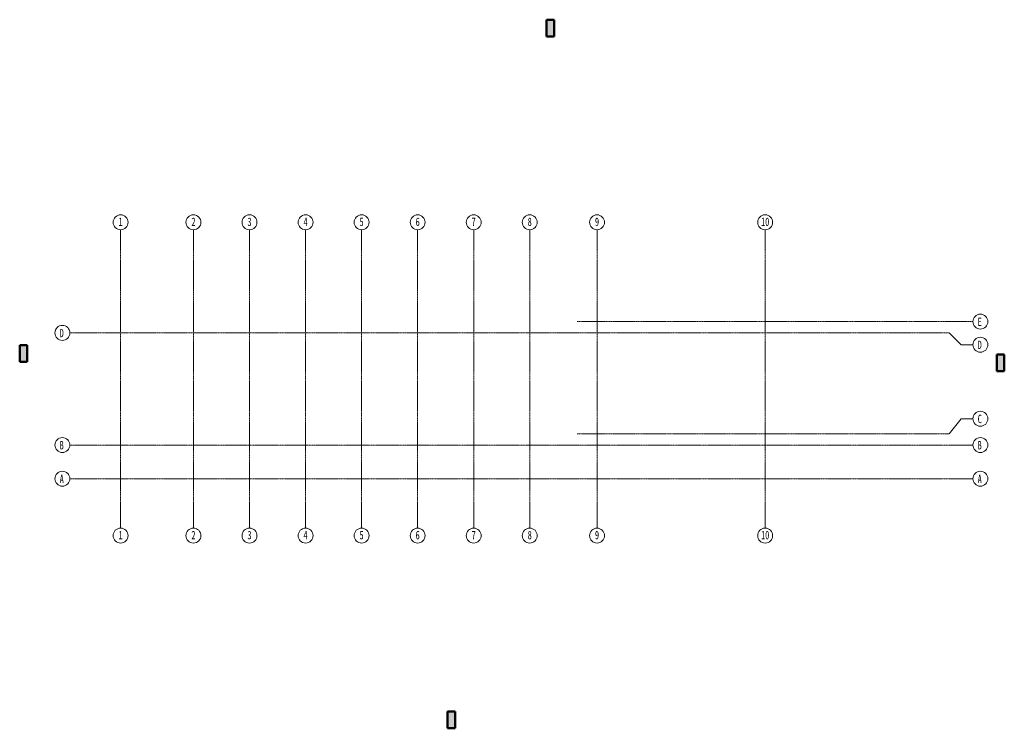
# Model space of a CAD drawing. Header units: millimetres. Extents: x -13040 to 39660, y -19487 to 18413.
import ezdxf

# ---------------------------------------------------------------- set-up
doc = ezdxf.new("R2010")
doc.units = ezdxf.units.MM
doc.linetypes.add('轴网线', pattern=[22.24, 12.7, -3.18, 3.18, -3.18])
for name, color, linetype, lineweight in [('S-COLS', 52, 'Continuous', 13), ('S-GRID', 1, 'Continuous', 13), ('S-GRID-IDEN', 1, 'Continuous', 13)]:
    doc.layers.add(name, color=color, linetype=linetype, lineweight=lineweight)
doc.styles.add('宋体', font='SimSun.ttf', dxfattribs={"width": 0.65, "height": 450})

# ---------------------------------------------------------------- blocks, each defined once
blk = doc.blocks.new('混凝土 - 矩形 - 柱 - 400 x900mm-345555-标高 1')
at = {"layer": 'S-COLS'}
blk.add_hatch(color=256, dxfattribs=at).paths.add_polyline_path([(200, -450), (200, 450), (-200, 450), (-200, -450)], flags=0)
at = {"layer": 'S-COLS', "lineweight": 50}
for p, q in [((200, 450), (-200, 450)), ((-200, 450), (-200, -450)), ((200, -450), (200, 450)), ((-200, -450), (200, -450))]:
    blk.add_line(p, q, dxfattribs=at)
blk = doc.blocks.new('轴网 - 宽度系数 0_65-155799-标高 1')
at = {"layer": 'S-GRID-IDEN'}
blk.add_circle((0, 0), 4, dxfattribs=at)

msp = doc.modelspace()

# ---------------------------------------------------------------- linework, layer by layer
at = {"layer": 'S-GRID', "linetype": '轴网线'}
for p, q in [((-7640, 7177), (-7640, -8780)), ((-3740, 7177), (-3740, -8780)), ((-740, 7177), (-740, -8780)), ((2260, 7177), (2260, -8780)), ((5260, 7177), (5260, -8780)), ((8260, 7177), (8260, -8780)), ((11260, 7177), (11260, -8780)), ((14260, 7177), (14260, -8780)), ((17860, 7177), (17860, -8780)), ((26860, 7177), (26860, -8780)), ((16796, 2263), (37981, 2263)), ((-10354, 1663), (36711, 1663)), ((16796, -3737), (36711, -3737)), ((-10354, -4337), (37981, -4337)), ((-10354, -6137), (37981, -6137))]:
    msp.add_line(p, q, dxfattribs=at)
at = {"layer": 'S-GRID'}
for p, q in [((36711, 1663), (37346, 1028)), ((37346, 1028), (37981, 1028)), ((36711, -3737), (37346, -2929)), ((37346, -2929), (37981, -2929))]:
    msp.add_line(p, q, dxfattribs=at)

# ---------------------------------------------------------------- block references
at = {"layer": 'S-COLS'}
for p in [(15360, 17963), (-12840, 563), (39460, 63), (10060, -19037)]:
    msp.add_blockref('混凝土 - 矩形 - 柱 - 400 x900mm-345555-标高 1', p, dxfattribs=at)
at = {"layer": 'S-GRID-IDEN', "xscale": 99.99999999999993, "yscale": 99.99999999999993, "zscale": 99.99999999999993}
for p, rotation in [((-7640, 7577), 180), ((-3740, 7577), 180), ((-740, 7577), 180), ((2260, 7577), 180), ((5260, 7577), 180), ((8260, 7577), 180), ((11260, 7577), 180), ((14260, 7577), 180), ((17860, 7577), 180), ((26860, 7577), 180), ((38381, 2263), 269.9999999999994), ((-10754, 1663), 269.9999999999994), ((38381, 1028), 269.9999999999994), ((38381, -2929), 269.9999999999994), ((-10754, -4337), 269.9999999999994), ((38381, -4337), 269.9999999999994), ((-10754, -6137), 269.9999999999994), ((38381, -6137), 269.9999999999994), ((-7640, -9180), 180), ((-3740, -9180), 180), ((-740, -9180), 180), ((2260, -9180), 180), ((5260, -9180), 180), ((8260, -9180), 180), ((11260, -9180), 180), ((14260, -9180), 180), ((17860, -9180), 180), ((26860, -9180), 180)]:
    msp.add_blockref('轴网 - 宽度系数 0_65-155799-标高 1', p, dxfattribs=dict(at, rotation=rotation))

# ---------------------------------------------------------------- texts
at = {"layer": 'S-GRID-IDEN', "char_height": 450, "attachment_point": 1, "style": '宋体'}
for s, insert, width in [('\\f宋体|b0|i0|c134|p2|;\\W.65;1', (-7749, 7829), 260.55), ('\\f宋体|b0|i0|c134|p2|;\\W.65;2', (-3849, 7829), 260.55), ('\\f宋体|b0|i0|c134|p2|;\\W.65;3', (-849, 7829), 260.55), ('\\f宋体|b0|i0|c134|p2|;\\W.65;4', (2151, 7829), 260.55), ('\\f宋体|b0|i0|c134|p2|;\\W.65;5', (5151, 7829), 260.55), ('\\f宋体|b0|i0|c134|p2|;\\W.65;6', (8151, 7829), 260.55), ('\\f宋体|b0|i0|c134|p2|;\\W.65;7', (11151, 7829), 260.55), ('\\f宋体|b0|i0|c134|p2|;\\W.65;8', (14151, 7829), 260.55), ('\\f宋体|b0|i0|c134|p2|;\\W.65;9', (17751, 7829), 260.55), ('10', (26643, 7829), 521.1), ('\\f宋体|b0|i0|c134|p2|;\\W.65;E', (38234, 2478), 260.55), ('\\f宋体|b0|i0|c134|p2|;\\W.65;D', (-10900, 1878), 260.55), ('\\f宋体|b0|i0|c134|p2|;\\W.65;D', (38234, 1243), 260.55), ('\\f宋体|b0|i0|c134|p2|;\\W.65;C', (38234, -2714), 260.55), ('\\f宋体|b0|i0|c134|p2|;\\W.65;B', (-10900, -4122), 260.55), ('\\f宋体|b0|i0|c134|p2|;\\W.65;B', (38234, -4122), 260.55), ('\\f宋体|b0|i0|c134|p2|;\\W.65;A', (-10900, -5922), 260.55), ('\\f宋体|b0|i0|c134|p2|;\\W.65;A', (38234, -5922), 260.55), ('\\f宋体|b0|i0|c134|p2|;\\W.65;1', (-7749, -8928), 260.55), ('\\f宋体|b0|i0|c134|p2|;\\W.65;2', (-3849, -8928), 260.55), ('\\f宋体|b0|i0|c134|p2|;\\W.65;3', (-849, -8928), 260.55), ('\\f宋体|b0|i0|c134|p2|;\\W.65;4', (2151, -8928), 260.55), ('\\f宋体|b0|i0|c134|p2|;\\W.65;5', (5151, -8928), 260.55), ('\\f宋体|b0|i0|c134|p2|;\\W.65;6', (8151, -8928), 260.55), ('\\f宋体|b0|i0|c134|p2|;\\W.65;7', (11151, -8928), 260.55), ('\\f宋体|b0|i0|c134|p2|;\\W.65;8', (14151, -8928), 260.55), ('\\f宋体|b0|i0|c134|p2|;\\W.65;9', (17751, -8928), 260.55), ('10', (26643, -8928), 521.1)]:
    msp.add_mtext(s, dxfattribs=dict(at, insert=insert, width=width))

doc.saveas('drawing.dxf')
